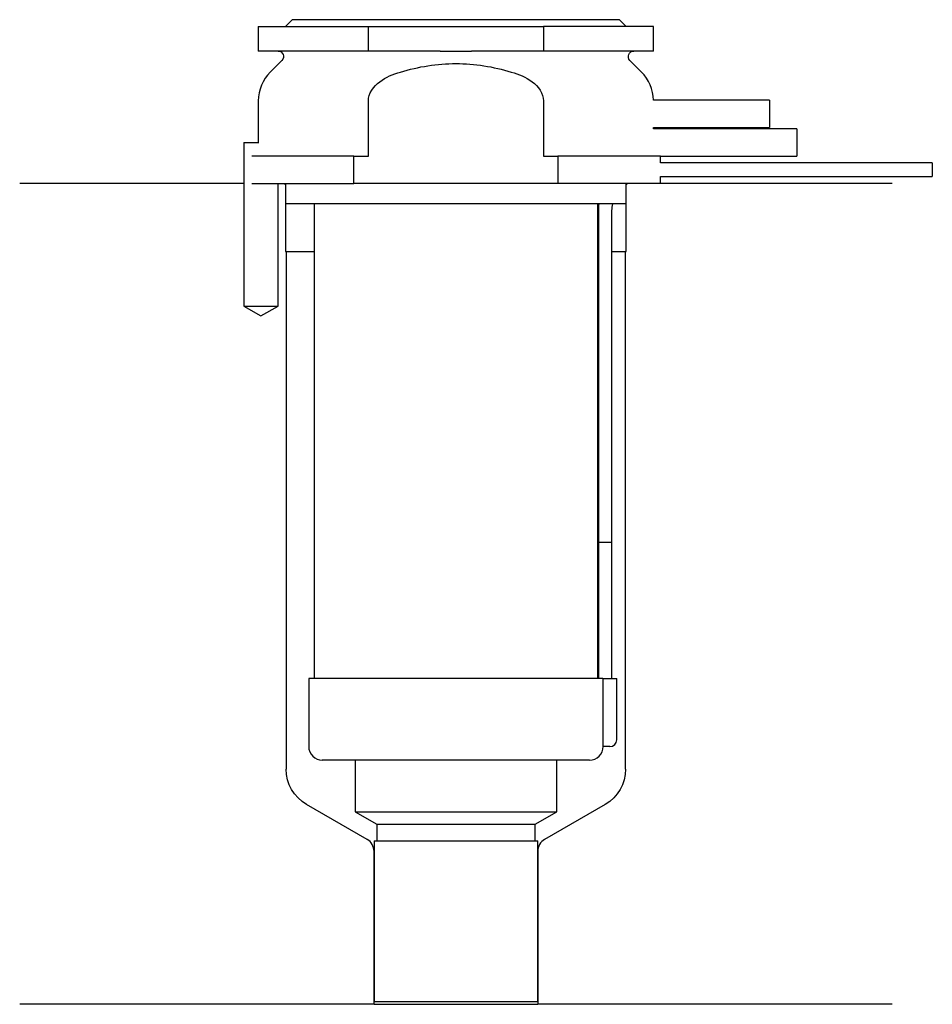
# Model space of a CAD drawing. Header units: inches. Extents: x 25.5 to 92.5, y 212.1 to 284.3.
import ezdxf

# ---------------------------------------------------------------- set-up
doc = ezdxf.new("R2010")
doc.units = ezdxf.units.IN
for name, color, linetype in [('201', 7, 'Continuous'), ('30', 7, 'Continuous'), ('32', 7, 'Continuous')]:
    doc.layers.add(name, color=color, linetype=linetype)

msp = doc.modelspace()

# ---------------------------------------------------------------- linework, layer by layer
at = {"layer": '201', "color": 113}
for p, q in [((41.976, 272.313), (25.526, 272.313)), ((41.976, 272.313), (41.976, 263.313)), ((44.476, 263.313), (44.476, 272.313)), ((44.926, 272.313), (45.026, 272.213)), ((45.026, 272.213), (45.026, 267.313)), ((70.026, 272.213), (70.126, 272.313)), ((70.026, 267.313), (70.026, 272.213)), ((89.526, 272.313), (72.526, 272.313)), ((45.026, 267.313), (45.076, 267.313)), ((45.076, 267.313), (47.126, 267.313)), ((45.076, 267.313), (45.076, 229.367)), ((67.925, 267.313), (67.975, 267.313)), ((68.975, 267.313), (69.976, 267.313)), ((69.976, 267.313), (70.026, 267.313)), ((69.976, 229.367), (69.976, 267.313)), ((41.976, 263.313), (43.226, 262.591)), ((43.226, 262.591), (44.476, 263.313)), ((51.021, 224.203), (46.576, 226.769)), ((68.476, 226.769), (64.031, 224.203)), ((51.521, 212.114), (51.521, 223.337)), ((63.531, 223.337), (63.531, 212.114)), ((51.521, 212.114), (25.526, 212.114)), ((51.521, 212.114), (63.531, 212.114)), ((89.526, 212.114), (63.531, 212.114))]:
    msp.add_line(p, q, dxfattribs=at)
at = {"layer": '201', "color": 113, "extrusion": (0, 0, -1)}
for centre, start, end in [((-48.076, 229.367), 300, 360), ((-66.976, 229.367), 180, 240)]:
    msp.add_arc(centre, 3, start, end, dxfattribs=at)
at = {"layer": '201', "color": 113}
for centre, start, end in [((50.521, 223.337), 0, 60), ((64.531, 223.337), 120, 180)]:
    msp.add_arc(centre, 1, start, end, dxfattribs=at)
at = {"layer": '30', "color": 113}
for p, q in [((43.026, 283.813), (43.026, 282.013)), ((43.026, 283.813), (51.103, 283.813)), ((45.526, 284.313), (45.026, 283.813)), ((69.526, 284.313), (45.526, 284.313)), ((51.103, 282.013), (51.103, 283.813)), ((51.103, 283.813), (63.948, 283.813)), ((72.026, 283.813), (63.948, 283.813)), ((63.948, 283.813), (63.948, 282.013)), ((70.026, 283.813), (69.526, 284.313)), ((72.026, 282.013), (72.026, 283.813)), ((51.103, 282.013), (43.026, 282.013)), ((56.384, 282.013), (51.103, 282.013)), ((63.948, 282.013), (58.667, 282.013)), ((72.026, 282.013), (63.948, 282.013)), ((44.758, 281.33), (43.904, 280.476)), ((71.147, 280.476), (70.293, 281.33)), ((43.026, 278.355), (43.026, 275.313)), ((51.103, 274.313), (51.103, 278.355)), ((63.948, 278.355), (63.948, 274.313)), ((72.026, 276.313), (72.026, 276.413)), ((41.976, 275.313), (41.976, 263.313)), ((41.976, 275.313), (43.079, 275.313)), ((50.042, 274.313), (42.563, 274.313)), ((50.042, 272.313), (50.042, 274.313)), ((50.042, 274.313), (51.103, 274.313)), ((63.948, 274.313), (65.009, 274.313)), ((65.009, 274.313), (65.009, 272.313)), ((72.526, 274.313), (65.009, 274.313)), ((72.526, 273.813), (72.526, 274.313)), ((92.476, 273.813), (72.526, 273.813)), ((92.476, 273.813), (92.476, 272.813)), ((42.563, 272.313), (50.042, 272.313)), ((44.476, 263.313), (44.476, 272.313)), ((45.026, 272.313), (45.026, 270.813)), ((65.009, 272.313), (50.042, 272.313)), ((72.526, 272.313), (65.009, 272.313)), ((70.026, 270.813), (70.026, 272.313)), ((72.526, 272.313), (72.526, 272.813)), ((72.526, 272.813), (92.476, 272.813)), ((70.026, 270.813), (45.026, 270.813)), ((47.126, 270.813), (47.126, 236.013)), ((67.926, 236.013), (67.926, 270.813)), ((67.976, 270.313), (67.976, 246.013)), ((68.976, 246.013), (68.976, 270.313)), ((41.976, 263.313), (44.476, 263.313)), ((67.976, 246.013), (68.976, 246.013)), ((67.976, 246.013), (67.976, 236.013)), ((67.976, 246.013), (68.976, 246.013)), ((68.976, 236.013), (68.976, 246.013)), ((46.726, 236.013), (46.726, 231.013)), ((68.294, 236.013), (46.726, 236.013)), ((68.294, 236.013), (69.326, 236.013)), ((68.294, 236.013), (68.294, 231.513)), ((69.326, 231.513), (69.326, 236.013)), ((68.826, 231.013), (68.321, 231.013)), ((67.326, 230.013), (47.726, 230.013)), ((50.126, 230.013), (50.126, 226.234)), ((64.926, 226.234), (64.926, 230.013)), ((50.126, 226.234), (64.926, 226.234)), ((50.126, 226.234), (51.721, 225.313)), ((63.331, 225.313), (64.926, 226.234)), ((51.721, 225.313), (63.331, 225.313)), ((51.721, 225.313), (51.721, 224.113)), ((63.331, 224.113), (63.331, 225.313)), ((51.521, 224.113), (51.521, 212.313)), ((51.521, 224.113), (63.531, 224.113)), ((63.531, 212.313), (63.531, 224.113)), ((51.521, 212.313), (63.531, 212.313))]:
    msp.add_line(p, q, dxfattribs=at)
at = {"layer": '30', "color": 113, "extrusion": (0, 0, -1)}
for centre, radius, start, end in [((-44.476, 281.613), 0.4, 90, 225), ((-70.576, 281.613), 0.4, -45, 90), ((-71.476, 270.313), 2.5, 0, 11.53827)]:
    msp.add_arc(centre, radius, start, end, dxfattribs=at)
at = {"layer": '30', "color": 113}
for centre, radius, start, end in [((46.026, 278.355), 3, 135, 180), ((69.026, 278.355), 3, 1.11445, 45), ((71.476, 270.313), 3.5, 171.78609, 180), ((68.826, 231.513), 0.5, -90, 0), ((47.726, 231.013), 1, 180, 270), ((67.326, 231.013), 1, -90, 0)]:
    msp.add_arc(centre, radius, start, end, dxfattribs=at)
for points, knots in [([(56.384, 282.013), (56.576, 282.013), (56.767, 282.012), (57.055, 282.011), (57.15, 282.01), (57.294, 282.01), (57.342, 282.01), (57.438, 282.01), (57.486, 282.01), (57.911, 282.01), (58.289, 282.013), (58.667, 282.013)], [0, 0, 0, 0, 0.25, 0.25, 0.375, 0.375, 0.4375, 0.4375, 0.5, 0.5, 1, 1, 1, 1]), ([(53.459, 280.476), (54.778, 280.87), (56.148, 281.098), (58.908, 281.097), (60.276, 280.869), (61.592, 280.476)], [0, 0, 0, 0, 0.5, 0.5, 1, 1, 1, 1]), ([(51.103, 278.355), (51.103, 278.921), (51.487, 279.426), (52.39, 280.097), (52.92, 280.315), (53.459, 280.476)], [0, 0, 0, 0, 0.5, 0.5, 1, 1, 1, 1]), ([(61.592, 280.476), (62.13, 280.315), (62.66, 280.099), (63.571, 279.42), (63.948, 278.919), (63.948, 278.355)], [0, 0, 0, 0, 0.5, 0.5, 1, 1, 1, 1]), ([(68.294, 231.513), (68.294, 231.458), (68.294, 231.401), (68.297, 231.297), (68.299, 231.247), (68.304, 231.16), (68.306, 231.122), (68.312, 231.063), (68.314, 231.041), (68.316, 231.028), (68.318, 231.018), (68.32, 231.013)], [0, 0, 0, 0, 0.208474, 0.208474, 0.417184, 0.417184, 0.626081, 0.626081, 0.836339, 0.836339, 1, 1, 1, 1])]:
    msp.add_open_spline(points, degree=3, knots=knots, dxfattribs=at)
at = {"layer": '32', "color": 113}
for p, q in [((80.526, 278.413), (72.025, 278.413)), ((80.526, 278.413), (80.526, 276.413)), ((72.025, 276.413), (80.526, 276.413)), ((82.526, 276.313), (72.025, 276.313)), ((82.526, 276.313), (82.526, 274.313)), ((72.525, 274.313), (82.526, 274.313))]:
    msp.add_line(p, q, dxfattribs=at)

doc.saveas('drawing.dxf')
